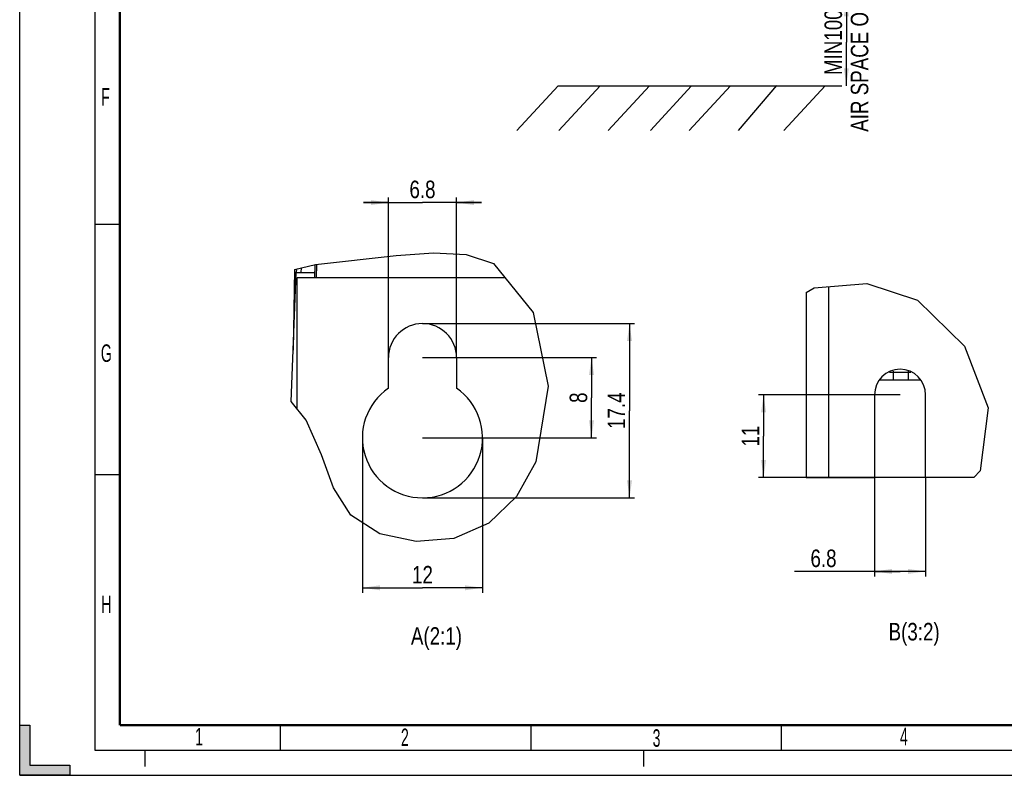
# Model space of a CAD drawing. Header units: millimetres. Extents: x 0 to 594, y 0 to 420.
# Tile 1 of 61: x 0 to 197, y 0 to 151. Entities that reach past the tile are written whole.
import ezdxf

# ---------------------------------------------------------------- set-up
doc = ezdxf.new("R2010")
doc.units = ezdxf.units.MM
doc.header["$LTSCALE"] = 32.67
doc.linetypes.add('DASHED', pattern=[0.2, 0.1, -0.1])
doc.layers.get('0').update_dxf_attribs({"linetype": 'CONTINUOUS'})
doc.styles.get("Standard").update_dxf_attribs({"font": 'txt', "width": 0.8})
doc.styles.add('TEXTSTYLE_2', font='txt', dxfattribs={"width": 0.6})
doc.dimstyles.new('DIMSTYLE_1', dxfattribs={"dimtxt": 3.5, "dimasz": 3.5, "dimexe": 1, "dimexo": 0, "dimgap": 0.875, "dimtad": 1, "dimlfac": 3.333333, "dimdsep": 46, "dimtxsty": 'STANDARD', "dimblk": '_FILLED', "dimblk1": '_FILLED', "dimblk2": '_FILLED', "dimcen": 0.09, "dimclrt": 5, "dimadec": 0, "dimazin": 0, "dimtp": 0.01, "dimtm": 0.01, "dimtfac": 1, "dimtofl": 0, "dimtmove": 0, "dimatfit": 3, "dimldrblk": '_FILLED', "dimfxl": 1, "dimtolj": 1, "dimarcsym": 0})
doc.dimstyles.new('DIMSTYLE_2', dxfattribs={"dimtxt": 3.5, "dimasz": 3.5, "dimexe": 1, "dimexo": 0, "dimgap": 0.875, "dimtad": 1, "dimlfac": 0.5, "dimdsep": 46, "dimtxsty": 'STANDARD', "dimblk": '_FILLED', "dimblk1": '_FILLED', "dimblk2": '_FILLED', "dimcen": 0.09, "dimclrt": 5, "dimadec": 0, "dimazin": 0, "dimtp": 0.01, "dimtm": 0.01, "dimtfac": 1, "dimtofl": 0, "dimtmove": 0, "dimatfit": 3, "dimldrblk": '_FILLED', "dimfxl": 1, "dimtolj": 1, "dimarcsym": 0})
doc.dimstyles.new('DIMSTYLE_3', dxfattribs={"dimtxt": 3.5, "dimasz": 3.5, "dimexe": 1, "dimexo": 0, "dimgap": 0.875, "dimtad": 1, "dimlfac": 0.666667, "dimdsep": 46, "dimtxsty": 'STANDARD', "dimblk": '_FILLED', "dimblk1": '_FILLED', "dimblk2": '_FILLED', "dimcen": 0.09, "dimclrt": 5, "dimadec": 0, "dimazin": 0, "dimtp": 0.01, "dimtm": 0.01, "dimtfac": 1, "dimtofl": 0, "dimtmove": 0, "dimatfit": 3, "dimldrblk": '_FILLED', "dimfxl": 1, "dimtolj": 1, "dimarcsym": 0})

# ---------------------------------------------------------------- blocks, each defined once
blk = doc.blocks.new('_FILLED')
at = {"color": 0, "linetype": 'BYBLOCK'}
blk.add_solid([(0, 0), (-1, 0.143), (-1, -0.143)], dxfattribs=at)
blk = doc.blocks.new('*D3')
at = {"color": 2, "linetype": 'CONTINUOUS'}
for p, q in [((153.93, 155.07), (164.12, 155.07)), ((164.12, 155.07), (164.12, 155.07)), ((164.99, 155.07), (164.99, 146.38)), ((164.99, 137.68), (164.99, 146.38)), ((130.34, 137.68), (164.12, 137.68)), ((164.12, 137.68), (164.12, 137.68))]:
    blk.add_line(p, q, dxfattribs=at)
at = {"color": 2, "linetype": 'CONTINUOUS', "xscale": 3.5, "yscale": 3.5, "zscale": 3.5}
for p, rotation in [((164.99, 155.07), 89.999999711), ((164.99, 137.68), 269.999999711)]:
    blk.add_blockref('_FILLED', p, dxfattribs=dict(at, rotation=rotation))
at = {"color": 5, "linetype": 'CONTINUOUS', "insert": (160.62, 146.38), "char_height": 3.5, "width": 44.8, "attachment_point": 2, "rotation": 90, "line_spacing_factor": 0.9}
blk.add_mtext('MIN100\\PAIR SPACE OUTLET', dxfattribs=at)
blk = doc.blocks.new('*D5')
at = {"color": 2, "linetype": 'CONTINUOUS'}
for p, q in [((68.39, 67.4), (68.39, 36.44)), ((92.39, 67.4), (92.39, 36.44)), ((68.39, 37.44), (80.39, 37.44)), ((92.39, 37.44), (80.39, 37.44))]:
    blk.add_line(p, q, dxfattribs=at)
at = {"color": 2, "linetype": 'CONTINUOUS', "xscale": 3.5, "yscale": 3.5, "zscale": 3.5, "rotation": 180}
blk.add_blockref('_FILLED', (68.39, 37.44), dxfattribs=at)
at = {"color": 2, "linetype": 'CONTINUOUS', "xscale": 3.5, "yscale": 3.5, "zscale": 3.5}
blk.add_blockref('_FILLED', (92.39, 37.44), dxfattribs=at)
at = {"color": 5, "linetype": 'CONTINUOUS', "insert": (80.39, 41.81), "char_height": 3.5, "width": 5.6, "attachment_point": 2, "line_spacing_factor": 0.9}
blk.add_mtext('12', dxfattribs=at)
blk = doc.blocks.new('*D6')
at = {"color": 2, "linetype": 'CONTINUOUS'}
for p, q in [((73.59, 114.36), (68.59, 114.36)), ((68.59, 114.36), (80.39, 114.36)), ((73.59, 83.4), (73.59, 115.36)), ((92.19, 114.36), (80.39, 114.36)), ((87.19, 83.4), (87.19, 115.36)), ((87.19, 114.36), (92.19, 114.36))]:
    blk.add_line(p, q, dxfattribs=at)
at = {"color": 2, "linetype": 'CONTINUOUS', "xscale": 3.5, "yscale": 3.5, "zscale": 3.5}
blk.add_blockref('_FILLED', (73.59, 114.36), dxfattribs=at)
at = {"color": 2, "linetype": 'CONTINUOUS', "xscale": 3.5, "yscale": 3.5, "zscale": 3.5, "rotation": 180}
blk.add_blockref('_FILLED', (87.19, 114.36), dxfattribs=at)
at = {"color": 5, "linetype": 'CONTINUOUS', "insert": (80.39, 118.74), "char_height": 3.5, "width": 8.4, "attachment_point": 2, "line_spacing_factor": 0.9}
blk.add_mtext('6.8', dxfattribs=at)
blk = doc.blocks.new('*D7')
at = {"color": 2, "linetype": 'CONTINUOUS'}
for p, q in [((80.39, 90.2), (122.71, 90.2)), ((121.71, 90.2), (121.71, 72.8)), ((121.71, 55.4), (121.71, 72.8)), ((80.39, 55.4), (122.71, 55.4))]:
    blk.add_line(p, q, dxfattribs=at)
at = {"color": 2, "linetype": 'CONTINUOUS', "xscale": 3.5, "yscale": 3.5, "zscale": 3.5}
for p, rotation in [((121.71, 90.2), 90), ((121.71, 55.4), 270)]:
    blk.add_blockref('_FILLED', p, dxfattribs=dict(at, rotation=rotation))
at = {"color": 5, "linetype": 'CONTINUOUS', "insert": (117.34, 72.8), "char_height": 3.5, "width": 11.2, "attachment_point": 2, "rotation": 90, "line_spacing_factor": 0.9}
blk.add_mtext('17.4', dxfattribs=at)
blk = doc.blocks.new('*D8')
at = {"color": 2, "linetype": 'CONTINUOUS'}
for p, q in [((80.39, 83.4), (115.13, 83.4)), ((114.13, 83.4), (114.13, 75.4)), ((114.13, 67.4), (114.13, 75.4)), ((80.39, 67.4), (115.13, 67.4))]:
    blk.add_line(p, q, dxfattribs=at)
at = {"color": 2, "linetype": 'CONTINUOUS', "xscale": 3.5, "yscale": 3.5, "zscale": 3.5}
for p, rotation in [((114.13, 83.4), 90), ((114.13, 67.4), 270)]:
    blk.add_blockref('_FILLED', p, dxfattribs=dict(at, rotation=rotation))
at = {"color": 5, "linetype": 'CONTINUOUS', "insert": (109.76, 75.4), "char_height": 3.5, "width": 2.8, "attachment_point": 2, "rotation": 90, "line_spacing_factor": 0.9}
blk.add_mtext('8', dxfattribs=at)
blk = doc.blocks.new('*D12')
at = {"color": 2, "linetype": 'CONTINUOUS'}
for p, q in [((170.61, 59.47), (170.61, 39.71)), ((180.81, 59.47), (180.81, 39.71)), ((175.71, 40.71), (154.63, 40.71)), ((170.61, 40.71), (175.71, 40.71)), ((180.81, 40.71), (175.71, 40.71))]:
    blk.add_line(p, q, dxfattribs=at)
at = {"color": 2, "linetype": 'CONTINUOUS', "xscale": 3.5, "yscale": 3.5, "zscale": 3.5, "rotation": 180}
blk.add_blockref('_FILLED', (170.61, 40.71), dxfattribs=at)
at = {"color": 2, "linetype": 'CONTINUOUS', "xscale": 3.5, "yscale": 3.5, "zscale": 3.5}
blk.add_blockref('_FILLED', (180.81, 40.71), dxfattribs=at)
at = {"color": 5, "linetype": 'CONTINUOUS', "insert": (163.03, 45.08), "char_height": 3.5, "width": 8.4, "attachment_point": 3, "line_spacing_factor": 0.9}
blk.add_mtext('6.8', dxfattribs=at)
blk = doc.blocks.new('*D13')
at = {"color": 2, "linetype": 'CONTINUOUS'}
for p, q in [((175.71, 75.97), (147.47, 75.97)), ((148.47, 75.97), (148.47, 67.72)), ((148.47, 59.47), (148.47, 67.72)), ((180.81, 59.47), (147.47, 59.47))]:
    blk.add_line(p, q, dxfattribs=at)
at = {"color": 2, "linetype": 'CONTINUOUS', "xscale": 3.5, "yscale": 3.5, "zscale": 3.5}
for p, rotation in [((148.47, 75.97), 90), ((148.47, 59.47), 270)]:
    blk.add_blockref('_FILLED', p, dxfattribs=dict(at, rotation=rotation))
at = {"color": 5, "linetype": 'CONTINUOUS', "insert": (144.1, 67.72), "char_height": 3.5, "width": 5.6, "attachment_point": 2, "rotation": 90, "line_spacing_factor": 0.9}
blk.add_mtext('11', dxfattribs=at)

msp = doc.modelspace()

# ---------------------------------------------------------------- hatches: boundary and pattern name
at = {"linetype": 'CONTINUOUS'}
msp.add_hatch(color=2, dxfattribs=at).paths.add_polyline_path([(0, 10), (2, 10), (2, 2), (10, 2), (10, 0), (0, 0)])

# ---------------------------------------------------------------- linework, layer by layer
at = {"color": 7, "linetype": 'CONTINUOUS'}
for p, q in [((0, 0), (0, 420)), ((107.4777, 137.6822), (99.2398, 128.7611)), ((107.4777, 137.6822), (160.7323, 137.6822)), ((115.8324, 137.6822), (107.5944, 128.7611)), ((125.7085, 137.6822), (117.4705, 128.7611)), ((134.105, 137.6822), (125.8671, 128.7611)), ((141.8596, 137.6822), (133.6216, 128.7611)), ((151.0302, 137.7548), (143.4285, 128.7611)), ((160.7323, 137.6822), (152.4944, 128.7611)), ((20, 110), (15, 110)), ((156.9589, 96.4302), (156.9589, 59.4694)), ((170.609, 75.9694), (170.609, 59.4694)), ((180.809, 59.4694), (180.809, 75.9694)), ((20, 60), (15, 60)), ((156.9589, 59.4694), (170.609, 59.4694)), ((190.4568, 59.4694), (180.809, 59.4694)), ((0, 0), (0, 10)), ((0, 10), (2, 10)), ((2, 10), (2, 2)), ((52, 10), (52, 5)), ((102, 10), (102, 5)), ((152, 10), (152, 5)), ((2, 2), (10, 2)), ((10, 2), (10, 0)), ((10, 0), (0, 0)), ((0, 0), (594, 0))]:
    msp.add_line(p, q, dxfattribs=at)
at = {"color": 2, "linetype": 'CONTINUOUS'}
for p, q in [((15, 415), (15, 5)), ((75.1591, 103.7935), (82.6197, 104.3133)), ((82.6197, 104.3133), (89.0848, 103.9977)), ((59.0123, 101.9741), (75.1591, 103.7935)), ((89.0848, 103.9977), (94.537, 102.1787)), ((54.8636, 101.0106), (59.0123, 101.9741)), ((94.537, 102.1787), (102.5011, 92.4136)), ((156.9589, 96.4302), (158.5794, 97.3225)), ((158.5794, 97.3225), (169.0961, 98.1839)), ((169.0961, 98.1839), (179.1777, 94.8549)), ((179.1777, 94.8549), (188.5823, 85.7034)), ((102.5011, 92.4136), (105.4963, 77.7314)), ((188.5823, 85.7034), (193.2655, 73.3645)), ((105.4963, 77.7314), (103.0149, 62.6153)), ((57.194, 70.8913), (54.1718, 74.6424)), ((193.2655, 73.3645), (191.7147, 60.792)), ((60.2674, 63.987), (57.194, 70.8913)), ((62.6449, 57.3908), (60.2674, 63.987)), ((103.0149, 62.6153), (99.1425, 55.6453)), ((191.7147, 60.792), (190.4568, 59.4694)), ((66.0756, 51.917), (62.6449, 57.3908)), ((99.1425, 55.6453), (93.6275, 50.3784)), ((71.8521, 48.2443), (66.0756, 51.917)), ((93.6275, 50.3784), (86.6647, 47.2744)), ((79.1545, 46.6569), (71.8521, 48.2443)), ((86.6647, 47.2744), (79.1545, 46.6569)), ((15, 5), (589, 5))]:
    msp.add_line(p, q, dxfattribs=at)
at = {"color": 6, "linetype": 'CONTINUOUS'}
for p, q in [((54.1718, 74.6424), (55.202, 100.3978)), ((54.8636, 101.0106), (54.5826, 84.9131)), ((54.8529, 100.3978), (58.8529, 100.3978)), ((55.237, 101.0973), (55.202, 100.3978)), ((58.8799, 101.9434), (58.8355, 99.3978)), ((55.389, 73.1317), (55.389, 99.3978)), ((55.389, 99.3978), (96.805, 99.3978)), ((73.589, 77.2851), (73.589, 83.3978)), ((87.189, 83.3978), (87.189, 77.2852)), ((171.7403, 78.9694), (179.6799, 78.9694))]:
    msp.add_line(p, q, dxfattribs=at)
at = {"color": 9, "linetype": 'CONTINUOUS'}
for p, q in [((56.2015, 100.3978), (56.2483, 101.3322)), ((59.2352, 99.3978), (59.2801, 101.9695)), ((161.4589, 97.5584), (161.4589, 59.4694)), ((177.34, 80.7135), (177.34, 78.9694)), ((173.587, 80.4694), (177.8324, 80.4694)), ((174.3456, 80.4694), (174.3456, 78.9694))]:
    msp.add_line(p, q, dxfattribs=at)
at = {"color": 7, "linetype": 'DASHED'}
for p, q in [((25, 5), (25, 0)), ((124.5, 5), (124.5, 0))]:
    msp.add_line(p, q, dxfattribs=at)
at = {"color": 7, "linetype": 'CONTINUOUS', "const_width": 0.5}
for points in [[(20, 10), (20, 410)], [(584, 10), (20, 10)]]:
    msp.add_lwpolyline(points, dxfattribs=at)
at = {"color": 9, "linetype": 'CONTINUOUS'}
msp.add_lwpolyline([(174.3257, 80.7135), (174.3367, 80.6326), (174.3434, 80.5511), (174.3456, 80.4694)], dxfattribs=at)
at = {"color": 6, "linetype": 'CONTINUOUS'}
for centre, radius, start, end in [((80.389, 83.3978), 6.8, 0, 180), ((80.389, 67.3978), 12, 124.518108, 55.481892)]:
    msp.add_arc(centre, radius, start, end, dxfattribs=at)
at = {"color": 7, "linetype": 'CONTINUOUS'}
msp.add_arc((175.709, 75.9694), 5.1, 0, 180, dxfattribs=at)

# ---------------------------------------------------------------- texts
at = {"color": 5, "linetype": 'CONTINUOUS', "char_height": 3.5, "width": 2.1, "attachment_point": 1, "line_spacing_factor": 0.9, "style": 'TEXTSTYLE_2'}
for s, insert in [('F', (16.285, 137.2058)), ('G', (16.2045, 86.0428)), ('H', (16.2962, 35.8969)), ('1', (35.0169, 9.4709)), ('2', (76.0952, 9.3492)), ('3', (126.3236, 9.1982)), ('4', (175.6867, 9.4913))]:
    msp.add_mtext(s, dxfattribs=dict(at, insert=insert))
at = {"color": 5, "linetype": 'CONTINUOUS', "char_height": 3.5, "width": 16.8, "attachment_point": 3, "line_spacing_factor": 0.9}
for s, insert in [('A(2:1)', (88.2778, 29.5738)), ('B(3:2)', (183.6151, 30.4327))]:
    msp.add_mtext(s, dxfattribs=dict(at, insert=insert))

# ---------------------------------------------------------------- dimensions: what is measured, and where the dimension line sits
at = {"color": 2, "linetype": 'CONTINUOUS'}
dim = msp.add_linear_dim(base=(164.9909, 155.0742), p1=(130.3387, 137.6822), p2=(153.9329, 155.0742), angle=90, text='MIN100\\PAIR SPACE OUTLET', dimstyle='DIMSTYLE_1', dxfattribs=at)
dim.commit()
dim.dimension.update_dxf_attribs({"geometry": '*D3', "text_midpoint": (164.9909, 146.3782), "dimtype": 160})
for base, p1, p2, dimstyle, picture, middle in [((87.189, 114.3627), (73.589, 83.3978), (87.189, 83.3978), 'DIMSTYLE_2', '*D6', (80.389, 114.3627)), ((92.389, 37.4367), (68.389, 67.3978), (92.389, 67.3978), 'DIMSTYLE_2', '*D5', (80.389, 37.4367)), ((180.809, 40.7051), (170.609, 59.4694), (180.809, 59.4694), 'DIMSTYLE_3', '*D12', (158.832, 40.7051))]:
    dim = msp.add_linear_dim(base=base, p1=p1, p2=p2, dimstyle=dimstyle, dxfattribs=at)
    dim.commit()
    dim.dimension.update_dxf_attribs({"geometry": picture, "text_midpoint": middle, "dimtype": 160})
for base, p1, p2, angle, dimstyle, picture, middle in [((121.7107, 55.3978), (80.389, 90.1978), (80.389, 55.3978), 270, 'DIMSTYLE_2', '*D7', (121.7107, 72.7978)), ((114.1309, 67.3978), (80.389, 83.3978), (80.389, 67.3978), 270, 'DIMSTYLE_2', '*D8', (114.1309, 75.3978)), ((148.473, 75.9694), (180.809, 59.4694), (175.709, 75.9694), 90, 'DIMSTYLE_3', '*D13', (148.473, 67.7194))]:
    dim = msp.add_linear_dim(base=base, p1=p1, p2=p2, angle=angle, dimstyle=dimstyle, dxfattribs=at)
    dim.commit()
    dim.dimension.update_dxf_attribs({"geometry": picture, "text_midpoint": middle, "dimtype": 160})

doc.saveas('drawing.dxf')
